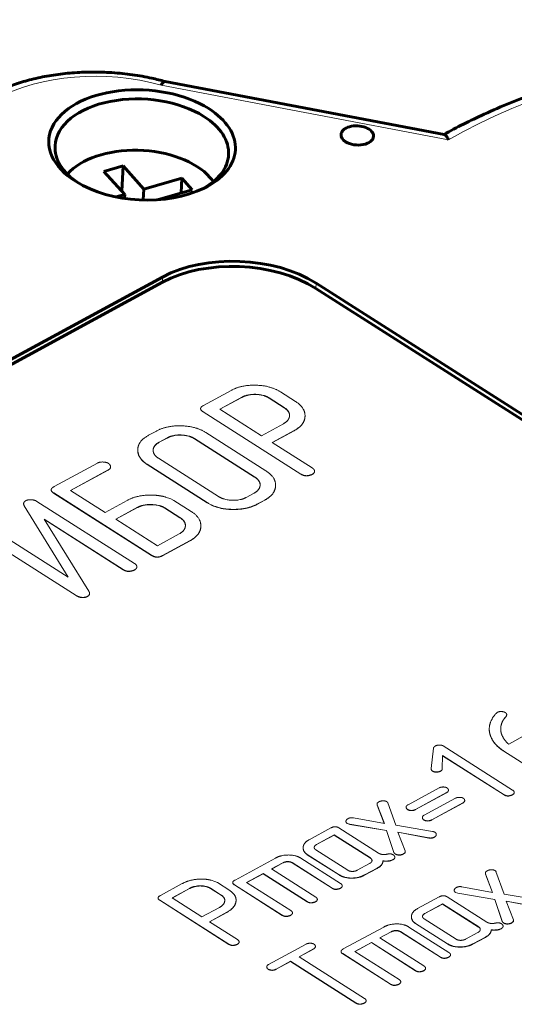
# Model space of a CAD drawing. Header units: millimetres. Extents: x 0 to 210, y 0 to 297.
# Tile 6 of 10: x 126.57 to 131.18, y 171.62 to 180.79. Entities that reach past the tile are written whole.
import ezdxf

# ---------------------------------------------------------------- set-up
doc = ezdxf.new("R2010")
doc.units = ezdxf.units.MM
doc.linetypes.add('K5LT_BASIC', pattern=[0])
doc.linetypes.add('K5LT_THIN', pattern=[0])
for name, color, linetype, true_color in [('G', 3, 'Continuous', 0x00ff00), ('R', 1, 'Continuous', 0xff0000), ('WELDING', 7, 'Continuous', 0xffffff)]:
    doc.layers.add(name, color=color, linetype=linetype, true_color=true_color)

msp = doc.modelspace()

# ---------------------------------------------------------------- linework, layer by layer
at = {"layer": 'G', "color": 5, "linetype": 'K5LT_BASIC', "lineweight": 60, "true_color": 0x0000ff}
for p, q in [((127.9271, 180.2113), (130.5293, 179.7169)), ((127.928, 180.2111), (127.9271, 180.2113)), ((127.9277, 180.2112), (127.9278, 180.2111)), ((127.5346, 179.4251), (127.3567, 179.3742)), ((127.3567, 179.3742), (127.5496, 179.1582)), ((127.5225, 179.1885), (127.5346, 179.4251)), ((127.7274, 179.209), (127.5346, 179.4251)), ((128.0832, 179.3108), (127.7274, 179.209)), ((128.0761, 179.1731), (128.0832, 179.3108)), ((128.1796, 179.2027), (128.0832, 179.3108)), ((127.5496, 179.1582), (127.471, 179.1357)), ((127.5477, 179.1223), (127.5496, 179.1582)), ((127.7222, 179.1073), (127.7274, 179.209)), ((127.8545, 179.1098), (128.1796, 179.2027)), ((127.9009, 178.3411), (119.2224, 173.6299)), ((127.9034, 178.3902), (119.2249, 173.679)), ((136.4077, 173.835), (129.334, 178.333)), ((136.4052, 173.786), (129.3315, 178.2839))]:
    msp.add_line(p, q, dxfattribs=at)
for centre, major_axis, start_param, end_param in [((127.7118, 179.6202), (-0.8696, 0.0445), 3.94603, 7.097632), ((127.7093, 179.5712), (-0.8089, 0.0414), 3.94603, 6.283185), ((127.7118, 179.6202), (-0.8696, 0.0445), 2.327146, 3.94603), ((127.7093, 179.5712), (-0.8089, 0.0414), 3.141593, 3.94603), ((129.7178, 179.7086), (0.1517, -0.0078), 0, 3.141593), ((129.7178, 179.7086), (0.1517, -0.0078), 3.141593, 3.94603), ((129.7178, 179.7086), (0.1517, -0.0078), 3.94603, 6.283185), ((127.7093, 179.5712), (-0.8089, 0.0414), 0, 0.779697), ((127.6867, 179.1296), (0.7483, -0.0383), 0.526883, 2.710849), ((127.7093, 179.5712), (-0.8089, 0.0414), 2.361896, 3.141593), ((127.7118, 179.6202), (-0.8696, 0.0445), 0.814446, 2.327146), ((127.6867, 179.1296), (0.7483, -0.0383), 0.430743, 0.526883), ((128.6108, 177.9404), (-1.0112, 0.0518), 3.94603, 5.516826), ((128.6083, 177.8913), (-1.0112, 0.0518), 3.94603, 5.516826)]:
    msp.add_ellipse(centre, major_axis=major_axis, ratio=0.58821, start_param=start_param, end_param=end_param, dxfattribs=at)
at = {"layer": 'R', "color": 7, "linetype": 'K5LT_THIN', "lineweight": 18}
for p, q in [((130.5675, 179.6687), (127.89, 180.1774)), ((127.9009, 178.3411), (127.9034, 178.3902)), ((129.3315, 178.2839), (129.334, 178.333)), ((128.5417, 177.3339), (128.2842, 177.1941)), ((128.6412, 177.2704), (128.4368, 177.1595)), ((128.6411, 177.2688), (128.4381, 177.1586)), ((128.6411, 177.2688), (128.6412, 177.2704)), ((128.8967, 177.2619), (128.8967, 177.2635)), ((129.036, 177.175), (128.8967, 177.2635)), ((129.0359, 177.1733), (128.8967, 177.2619)), ((129.141, 177.2316), (129.0011, 177.3205)), ((128.2573, 177.1636), (128.2574, 177.1652)), ((128.4368, 177.1595), (128.825, 176.9126)), ((129.0359, 177.1733), (129.036, 177.175)), ((128.2805, 177.1338), (128.2806, 177.1354)), ((128.2805, 177.1338), (129.1922, 176.554)), ((128.2806, 177.1354), (129.1923, 176.5557)), ((129.2305, 177.09), (129.2306, 177.0916)), ((128.825, 176.9126), (129.0295, 177.0235)), ((128.9247, 176.8492), (129.13, 176.9606)), ((128.9261, 176.8483), (129.1299, 176.959)), ((129.1299, 176.959), (129.13, 176.9606)), ((127.8452, 176.9558), (127.7716, 176.9159)), ((127.9446, 176.8907), (127.8715, 176.851)), ((127.9447, 176.8923), (127.8716, 176.8526)), ((127.9446, 176.8907), (127.9447, 176.8923)), ((128.2008, 176.8834), (128.2009, 176.885)), ((128.7605, 176.5275), (128.2008, 176.8834)), ((128.7605, 176.5291), (128.2009, 176.885)), ((128.8657, 176.5856), (128.305, 176.9422)), ((127.6714, 176.7855), (127.6715, 176.7871)), ((127.8715, 176.851), (127.8716, 176.8526)), ((129.2968, 176.6126), (128.9247, 176.8492)), ((127.8644, 176.7024), (128.4241, 176.3465)), ((127.2965, 176.6579), (126.8912, 176.4379)), ((127.0438, 176.4032), (127.3963, 176.5946)), ((127.0451, 176.4024), (127.3962, 176.593)), ((127.3962, 176.593), (127.3963, 176.5946)), ((127.4181, 176.6195), (127.4182, 176.6211)), ((127.7592, 176.6443), (127.7593, 176.6459)), ((127.7592, 176.6443), (128.3199, 176.2877)), ((127.7593, 176.6459), (128.32, 176.2894)), ((128.7605, 176.5275), (128.7605, 176.5291)), ((129.1922, 176.554), (129.1923, 176.5557)), ((129.2514, 176.5383), (129.2515, 176.5399)), ((129.2953, 176.5501), (129.2954, 176.5518)), ((129.3197, 176.5779), (129.3198, 176.5796)), ((129.3197, 176.578), (129.3198, 176.5796)), ((126.8643, 176.4074), (126.8644, 176.409)), ((128.9559, 176.443), (128.956, 176.4446)), ((126.8875, 176.3776), (126.8876, 176.3792)), ((126.8875, 176.3776), (127.7986, 175.7982)), ((126.8876, 176.3792), (127.7986, 175.7999)), ((127.3664, 176.1981), (127.0438, 176.4032)), ((127.979, 176.3237), (127.9301, 176.3416)), ((128.0074, 176.3104), (127.979, 176.3237)), ((128.6822, 176.3372), (128.7553, 176.3769)), ((126.6076, 176.2786), (126.6077, 176.2802)), ((126.6127, 176.2587), (126.6128, 176.2604)), ((126.6127, 176.2587), (127.0223, 175.5959)), ((126.6128, 176.2604), (127.0241, 175.5948)), ((127.6409, 175.7225), (126.7312, 176.3009)), ((127.5724, 176.3099), (127.3664, 176.1981)), ((127.6702, 176.2455), (127.4661, 176.1347)), ((127.6702, 176.2438), (127.4675, 176.1338)), ((127.6702, 176.2438), (127.6702, 176.2455)), ((127.9253, 176.2375), (127.9254, 176.2392)), ((128.0646, 176.149), (127.9253, 176.2375)), ((128.0646, 176.1506), (127.9254, 176.2392)), ((128.1696, 176.2072), (128.0074, 176.3104)), ((128.3199, 176.2877), (128.32, 176.2894)), ((128.7816, 176.272), (128.8551, 176.3119)), ((128.7816, 176.272), (128.7817, 176.2736)), ((128.7817, 176.2736), (128.8552, 176.3136)), ((128.8551, 176.3119), (128.8552, 176.3136)), ((127.2152, 175.4654), (126.8001, 176.1337)), ((126.8001, 176.1337), (127.5362, 175.6657)), ((126.8019, 176.1309), (127.5361, 175.664)), ((127.4661, 176.1347), (127.8544, 175.8878)), ((128.0646, 176.149), (128.0646, 176.1506)), ((127.0241, 175.5948), (126.2889, 176.0623)), ((128.2595, 176.065), (128.2596, 176.0667)), ((126.1843, 176.0054), (127.0972, 175.4249)), ((126.1843, 176.0037), (127.0971, 175.4233)), ((127.8544, 175.8878), (128.0588, 175.9988)), ((127.9011, 175.794), (128.1586, 175.9338)), ((127.9012, 175.7957), (128.1587, 175.9355)), ((128.1586, 175.9338), (128.1587, 175.9355)), ((127.7986, 175.7982), (127.7986, 175.7999)), ((127.9011, 175.794), (127.9012, 175.7957)), ((127.6636, 175.6881), (127.6637, 175.6897)), ((127.6636, 175.6879), (127.6637, 175.6896)), ((127.6636, 175.6879), (127.6636, 175.6881)), ((127.6637, 175.6896), (127.6637, 175.6897)), ((127.5361, 175.664), (127.5362, 175.6657)), ((127.5953, 175.6483), (127.5954, 175.6499)), ((127.6392, 175.6601), (127.6393, 175.6618)), ((127.0971, 175.4233), (127.0972, 175.4249)), ((127.1536, 175.4047), (127.1537, 175.4064)), ((127.2015, 175.4143), (127.2016, 175.4159)), ((127.2218, 175.4409), (127.2219, 175.4425)), ((131.0233, 174.336), (131.0117, 174.3271)), ((131.096, 174.288), (131.1048, 174.2974)), ((131.0961, 174.2896), (131.1049, 174.299)), ((131.1048, 174.2974), (131.1049, 174.299)), ((131.1106, 174.3134), (131.1106, 174.315)), ((131.06, 174.2196), (131.0601, 174.2212)), ((131.0762, 174.2594), (131.09, 174.2802)), ((131.0762, 174.2594), (131.0763, 174.261)), ((131.0763, 174.261), (131.0901, 174.2818)), ((131.09, 174.2802), (131.096, 174.288)), ((131.09, 174.2802), (131.0901, 174.2818)), ((131.0901, 174.2818), (131.0961, 174.2896)), ((131.096, 174.288), (131.0961, 174.2896)), ((130.9484, 174.1877), (130.9485, 174.1894)), ((130.9544, 174.1325), (130.9545, 174.1341)), ((131.2917, 174.1288), (131.1295, 174.0407)), ((131.1654, 173.6125), (130.5193, 174.0233)), ((130.428, 174.0026), (130.4052, 173.8119)), ((130.5106, 173.8105), (130.5127, 173.9342)), ((130.5126, 173.9326), (131.0862, 173.5678)), ((130.5127, 173.9342), (131.0863, 173.5695)), ((131.0853, 173.9738), (131.0854, 173.9755)), ((131.0853, 173.9738), (131.3058, 173.8336)), ((131.0854, 173.9755), (131.3059, 173.8352)), ((130.4051, 173.8103), (130.4052, 173.8119)), ((130.417, 173.7898), (130.4171, 173.7914)), ((130.494, 173.7883), (130.4941, 173.7899)), ((130.5105, 173.8089), (130.5106, 173.8105)), ((130.4803, 173.6332), (130.1909, 173.476)), ((130.26, 173.4304), (130.5495, 173.5875)), ((130.2601, 173.432), (130.5496, 173.5891)), ((130.5495, 173.5875), (130.5496, 173.5891)), ((130.5676, 173.609), (130.5676, 173.6106)), ((131.0862, 173.5678), (131.0863, 173.5695)), ((131.1619, 173.5664), (131.1619, 173.568)), ((131.1807, 173.5853), (131.1808, 173.5869)), ((131.1809, 173.587), (131.181, 173.5886)), ((129.9026, 173.4723), (129.9027, 173.4739)), ((129.9026, 173.4723), (129.9693, 173.3012)), ((129.904, 173.4893), (129.9027, 173.4739)), ((129.9027, 173.4739), (129.9701, 173.301)), ((129.9183, 173.5024), (129.904, 173.4893)), ((130.0766, 173.285), (130.0012, 173.4947)), ((130.0016, 173.4944), (130.0017, 173.496)), ((130.6319, 173.5368), (130.3425, 173.3796)), ((130.4116, 173.334), (130.7011, 173.4911)), ((130.4117, 173.3356), (130.7012, 173.4927)), ((130.7011, 173.4911), (130.7012, 173.4927)), ((130.7192, 173.5126), (130.7192, 173.5142)), ((131.1289, 173.5571), (131.129, 173.5587)), ((130.1731, 173.4542), (130.1732, 173.4558)), ((130.1847, 173.4314), (130.1848, 173.433)), ((130.2209, 173.4209), (130.221, 173.4225)), ((130.26, 173.4304), (130.2601, 173.432)), ((129.6123, 173.321), (129.6123, 173.3227)), ((129.6253, 173.3005), (129.6254, 173.3021)), ((129.6253, 173.3005), (129.6469, 173.2929)), ((129.6254, 173.3021), (129.647, 173.2945)), ((129.6469, 173.2929), (129.647, 173.2945)), ((129.6469, 173.2929), (129.9896, 173.2354)), ((129.647, 173.2945), (129.9897, 173.237)), ((129.9701, 173.301), (129.6822, 173.3541)), ((130.3247, 173.3578), (130.3248, 173.3594)), ((130.3363, 173.335), (130.3364, 173.3366)), ((130.3725, 173.3245), (130.3726, 173.3261)), ((130.4116, 173.334), (130.4117, 173.3356)), ((129.4725, 173.2603), (129.2699, 173.1504)), ((129.9171, 173.0244), (129.5463, 173.2602)), ((129.9896, 173.2354), (129.9897, 173.237)), ((129.9896, 173.2354), (130.0596, 173.0311)), ((129.9897, 173.237), (130.0597, 173.0327)), ((130.4197, 173.2271), (130.0766, 173.285)), ((130.1643, 173.0467), (130.0955, 173.2213)), ((130.0955, 173.2213), (130.3844, 173.1675)), ((130.0962, 173.2195), (130.3844, 173.1658)), ((130.4546, 173.1963), (130.4547, 173.1979)), ((129.5022, 173.1933), (129.3389, 173.1046)), ((129.3389, 173.1046), (129.339, 173.1063)), ((129.5023, 173.1949), (129.339, 173.1063)), ((129.5022, 173.1933), (129.5023, 173.1949)), ((129.8398, 172.9786), (129.5022, 173.1933)), ((129.8399, 172.9802), (129.5023, 173.1949)), ((130.3844, 173.1658), (130.3844, 173.1675)), ((130.4356, 173.1727), (130.4357, 173.1743)), ((130.4544, 173.1943), (130.4545, 173.1959)), ((129.2133, 173.078), (129.2134, 173.0796)), ((129.3304, 173.0561), (129.6294, 172.866)), ((130.0596, 173.0311), (130.0597, 173.0327)), ((130.0714, 173.0169), (130.0715, 173.0185)), ((130.1494, 173.0173), (130.1629, 173.0296)), ((130.1494, 173.0173), (130.1495, 173.019)), ((130.1495, 173.019), (130.163, 173.0313)), ((130.1629, 173.0296), (130.1643, 173.045)), ((130.1629, 173.0296), (130.163, 173.0313)), ((130.163, 173.0313), (130.1643, 173.0467)), ((130.1643, 173.045), (130.1643, 173.0467)), ((128.9549, 172.9793), (128.578, 172.7748)), ((128.9187, 172.8781), (129.0243, 172.9354)), ((128.9201, 172.8773), (129.0242, 172.9338)), ((129.0242, 172.9338), (129.0243, 172.9354)), ((129.1101, 172.935), (129.1101, 172.9367)), ((129.1101, 172.9367), (129.4829, 172.6996)), ((129.1101, 172.935), (129.4828, 172.698)), ((129.5621, 172.7426), (129.1901, 172.9791)), ((129.2519, 173.011), (129.2519, 173.0127)), ((129.2519, 173.0127), (129.5495, 172.8234)), ((129.2519, 173.011), (129.5494, 172.8218)), ((129.7171, 172.8659), (129.8331, 172.9289)), ((129.8398, 172.9786), (129.8399, 172.9802)), ((129.9556, 172.9447), (129.9557, 172.9463)), ((129.9917, 172.9498), (129.9918, 172.9514)), ((130.0382, 172.957), (130.0505, 172.9636)), ((130.0382, 172.957), (130.0383, 172.9586)), ((130.0383, 172.9586), (130.0506, 172.9653)), ((130.0505, 172.9636), (130.0506, 172.9653)), ((130.0671, 172.9821), (130.0672, 172.9837)), ((130.0672, 172.985), (130.0672, 172.9857)), ((130.0672, 172.985), (130.0672, 172.9857)), ((128.6867, 172.7521), (128.8396, 172.8351)), ((128.688, 172.7513), (128.8395, 172.8335)), ((128.8395, 172.8335), (128.8396, 172.8351)), ((128.8395, 172.8335), (129.2507, 172.572)), ((128.8396, 172.8351), (129.2508, 172.5737)), ((129.33, 172.6166), (128.9187, 172.8781)), ((129.7864, 172.8203), (129.9023, 172.8832)), ((129.7865, 172.8219), (129.9023, 172.8848)), ((129.9023, 172.8832), (129.9023, 172.8848)), ((130.9136, 172.8474), (130.9122, 172.832)), ((130.9122, 172.8304), (130.9122, 172.832)), ((130.9122, 172.832), (130.9796, 172.6591)), ((130.9122, 172.8304), (130.9788, 172.6592)), ((130.9279, 172.8604), (130.9136, 172.8474)), ((131.0862, 172.643), (131.0107, 172.8528)), ((131.0111, 172.8525), (131.0112, 172.8541)), ((128.0858, 172.7414), (127.8823, 172.6309)), ((128.3915, 172.7608), (128.3551, 172.7732)), ((128.4135, 172.7508), (128.3915, 172.7608)), ((128.5285, 172.6777), (128.4135, 172.7508)), ((128.5566, 172.7505), (128.5567, 172.7522)), ((129.0979, 172.4906), (128.6867, 172.7521)), ((129.5494, 172.8218), (129.5495, 172.8234)), ((129.7864, 172.8203), (129.7865, 172.8219)), ((128.1545, 172.6971), (127.9908, 172.6082)), ((128.1544, 172.6954), (127.9921, 172.6073)), ((128.1544, 172.6954), (128.1545, 172.6971)), ((128.349, 172.6968), (128.3491, 172.6985)), ((128.4496, 172.6328), (128.349, 172.6968)), ((128.4497, 172.6345), (128.3491, 172.6985)), ((128.5723, 172.7298), (128.5724, 172.7315)), ((128.5723, 172.7298), (129.0187, 172.446)), ((128.5724, 172.7315), (129.0188, 172.4476)), ((129.4828, 172.698), (129.4829, 172.6996)), ((129.5255, 172.6873), (129.5256, 172.6889)), ((129.5585, 172.6965), (129.5585, 172.6982)), ((129.5773, 172.7154), (129.5774, 172.7171)), ((129.5775, 172.7172), (129.5776, 172.7188)), ((130.6218, 172.6791), (130.6219, 172.6807)), ((130.6348, 172.6586), (130.6349, 172.6602)), ((130.6348, 172.6586), (130.6564, 172.651)), ((130.6349, 172.6602), (130.6565, 172.6526)), ((130.6564, 172.651), (130.6565, 172.6526)), ((130.6564, 172.651), (130.9991, 172.5935)), ((130.6565, 172.6526), (130.9992, 172.5951)), ((130.9796, 172.6591), (130.6918, 172.7122)), ((127.8607, 172.6066), (127.8608, 172.6082)), ((127.8765, 172.5859), (127.8766, 172.5875)), ((127.8765, 172.5859), (128.5216, 172.1757)), ((127.8766, 172.5875), (128.5217, 172.1773)), ((127.9908, 172.6082), (128.2696, 172.4309)), ((128.4496, 172.6328), (128.4497, 172.6345)), ((128.5878, 172.5824), (128.5879, 172.584)), ((129.2507, 172.572), (129.2508, 172.5737)), ((129.2934, 172.5613), (129.2935, 172.5629)), ((129.3264, 172.5706), (129.3265, 172.5722)), ((129.3453, 172.5895), (129.3454, 172.5911)), ((129.3454, 172.5911), (129.3455, 172.5928)), ((130.482, 172.6184), (130.2794, 172.5084)), ((130.9267, 172.3825), (130.5558, 172.6183)), ((130.9991, 172.5935), (130.9992, 172.5951)), ((130.9991, 172.5935), (131.0691, 172.3892)), ((130.9992, 172.5951), (131.0692, 172.3908)), ((131.4293, 172.5852), (131.0862, 172.643)), ((131.105, 172.5794), (131.394, 172.5255)), ((131.1739, 172.4048), (131.105, 172.5794)), ((131.1057, 172.5776), (131.3939, 172.5239)), ((128.2696, 172.4309), (128.4334, 172.5198)), ((128.3389, 172.3869), (128.5023, 172.4756)), ((128.3402, 172.386), (128.5022, 172.4739)), ((128.5022, 172.4739), (128.5023, 172.4756)), ((129.1132, 172.4635), (129.1133, 172.4651)), ((129.1134, 172.4651), (129.1134, 172.4668)), ((130.5117, 172.5513), (130.3485, 172.4627)), ((130.3485, 172.4627), (130.3486, 172.4643)), ((130.5118, 172.553), (130.3486, 172.4643)), ((130.5117, 172.5513), (130.5118, 172.553)), ((130.8493, 172.3367), (130.5117, 172.5513)), ((130.8494, 172.3383), (130.5118, 172.553)), ((128.6009, 172.2203), (128.3389, 172.3869)), ((129.0187, 172.446), (129.0188, 172.4476)), ((129.0614, 172.4353), (129.0615, 172.437)), ((129.0943, 172.4446), (129.0944, 172.4462)), ((130.2228, 172.436), (130.2229, 172.4377)), ((130.3399, 172.4141), (130.6389, 172.224)), ((131.0691, 172.3892), (131.0692, 172.3908)), ((131.0809, 172.3749), (131.081, 172.3766)), ((131.1589, 172.3754), (131.1725, 172.3877)), ((131.1589, 172.3754), (131.159, 172.377)), ((131.159, 172.377), (131.1726, 172.3894)), ((131.1725, 172.3877), (131.1738, 172.4031)), ((131.1725, 172.3877), (131.1726, 172.3894)), ((131.1726, 172.3894), (131.1739, 172.4048)), ((131.1738, 172.4031), (131.1739, 172.4048)), ((129.9644, 172.3374), (129.5876, 172.1329)), ((129.9283, 172.2362), (130.0338, 172.2935)), ((129.9296, 172.2353), (130.0337, 172.2918)), ((130.0337, 172.2918), (130.0338, 172.2935)), ((130.1196, 172.2931), (130.1197, 172.2947)), ((130.1196, 172.2931), (130.4923, 172.0561)), ((130.1197, 172.2947), (130.4924, 172.0577)), ((130.5716, 172.1006), (130.1997, 172.3372)), ((130.2614, 172.3691), (130.2615, 172.3707)), ((130.2614, 172.3691), (130.559, 172.1799)), ((130.2615, 172.3707), (130.5591, 172.1815)), ((130.7266, 172.2239), (130.8426, 172.2869)), ((130.8493, 172.3367), (130.8494, 172.3383)), ((130.9652, 172.3028), (130.9653, 172.3044)), ((131.0012, 172.3078), (131.0013, 172.3095)), ((131.0478, 172.3151), (131.06, 172.3217)), ((131.0478, 172.3151), (131.0479, 172.3167)), ((131.0479, 172.3167), (131.0601, 172.3233)), ((131.06, 172.3217), (131.0601, 172.3233)), ((131.0766, 172.3402), (131.0767, 172.3418)), ((131.0767, 172.3431), (131.0768, 172.3438)), ((131.0767, 172.343), (131.0768, 172.3438)), ((128.6162, 172.1931), (128.6163, 172.1947)), ((128.6163, 172.1948), (128.6164, 172.1964)), ((129.6962, 172.1102), (129.8491, 172.1932)), ((129.6976, 172.1093), (129.849, 172.1916)), ((129.849, 172.1916), (129.8491, 172.1932)), ((129.849, 172.1916), (130.2603, 171.9301)), ((129.8491, 172.1932), (130.2603, 171.9317)), ((130.3395, 171.9747), (129.9283, 172.2362)), ((130.796, 172.1784), (130.9118, 172.2412)), ((130.7961, 172.18), (130.9119, 172.2429)), ((130.9118, 172.2412), (130.9119, 172.2429)), ((128.5216, 172.1757), (128.5217, 172.1773)), ((128.5643, 172.1649), (128.5644, 172.1666)), ((128.5973, 172.1742), (128.5974, 172.1758)), ((129.2403, 172.1782), (128.8917, 171.9889)), ((129.1748, 172.061), (129.3095, 172.1341)), ((129.1762, 172.0601), (129.3095, 172.1325)), ((129.3095, 172.1325), (129.3095, 172.1341)), ((129.3275, 172.154), (129.3276, 172.1556)), ((129.5661, 172.1086), (129.5662, 172.1102)), ((130.1074, 171.8487), (129.6962, 172.1102)), ((130.559, 172.1799), (130.5591, 172.1815)), ((130.796, 172.1784), (130.7961, 172.18)), ((128.961, 171.945), (129.0957, 172.018)), ((128.961, 171.9433), (129.0956, 172.0164)), ((129.0956, 172.0164), (129.0957, 172.018)), ((129.0956, 172.0164), (129.7057, 171.6285)), ((129.0957, 172.018), (129.7057, 171.6301)), ((129.7849, 171.6731), (129.1748, 172.061)), ((129.5819, 172.0879), (129.582, 172.0895)), ((129.5819, 172.0879), (130.0282, 171.8041)), ((129.582, 172.0895), (130.0283, 171.8057)), ((130.4923, 172.0561), (130.4924, 172.0577)), ((130.5351, 172.0453), (130.5351, 172.047)), ((130.568, 172.0546), (130.5681, 172.0562)), ((130.5869, 172.0735), (130.5869, 172.0751)), ((130.587, 172.0752), (130.5871, 172.0769)), ((128.8739, 171.967), (128.874, 171.9687)), ((128.8855, 171.9443), (128.8856, 171.9459)), ((128.9234, 171.9338), (128.9235, 171.9354)), ((128.961, 171.9433), (128.961, 171.945)), ((130.2603, 171.9301), (130.2603, 171.9317)), ((130.303, 171.9194), (130.3031, 171.921)), ((130.3359, 171.9286), (130.336, 171.9303)), ((130.3548, 171.9475), (130.3549, 171.9492)), ((130.355, 171.9492), (130.355, 171.9508)), ((130.1227, 171.8216), (130.1228, 171.8232)), ((130.1229, 171.8232), (130.123, 171.8249)), ((130.0282, 171.8041), (130.0283, 171.8057)), ((130.0709, 171.7934), (130.071, 171.795)), ((130.1039, 171.8026), (130.1039, 171.8043)), ((129.8002, 171.6459), (129.8003, 171.6475)), ((129.8004, 171.6476), (129.8004, 171.6492)), ((129.7057, 171.6285), (129.7057, 171.6301)), ((129.7484, 171.6177), (129.7485, 171.6194)), ((129.7813, 171.627), (129.7814, 171.6286))]:
    msp.add_line(p, q, dxfattribs=at)
for centre, major_axis, start_param, end_param in [((134.7512, 177.1048), (5.8648, -0.3003), 5.497234, 8.677913), ((127.3502, 179.4239), (-1.4156, 0.0725), 4.351456, 5.516826)]:
    msp.add_ellipse(centre, major_axis=major_axis, ratio=0.58821, start_param=start_param, end_param=end_param, dxfattribs=at)
at = {"layer": 'WELDING', "color": 5, "linetype": 'K5LT_BASIC', "lineweight": 60, "true_color": 0x0000ff}
for points, knots in [([(130.5248, 179.7178), (130.6456, 179.784), (130.9261, 179.9245), (131.4017, 180.1187), (131.9578, 180.2956), (132.5656, 180.439), (133.2192, 180.5431), (133.9114, 180.6026), (134.6344, 180.6129), (135.3708, 180.5701), (136.0961, 180.4743), (136.7881, 180.3307), (137.4336, 180.1456), (138.0263, 179.9253), (138.5614, 179.6763), (139.0352, 179.4052), (139.4457, 179.1193), (139.7934, 178.8253), (140.0805, 178.5293), (140.3113, 178.2363), (140.4913, 177.9495), (140.6265, 177.6707), (140.7224, 177.4002), (140.7835, 177.1373), (140.8134, 176.8814), (140.8141, 176.7132), (140.8099, 176.6305)], [0, 0, 0, 0, 0.948943, 2.119489, 3.335151, 4.591651, 5.88573, 7.215557, 8.581022, 9.982835, 11.378489, 12.736072, 14.05719, 15.341206, 16.585626, 17.786402, 18.938451, 20.036598, 21.076944, 22.058229, 22.982611, 23.855517, 24.684803, 25.479734, 26.250167, 27, 27, 27, 27]), ([(126.2549, 180.0681), (126.3095, 180.0977), (126.4106, 180.1449), (126.5685, 180.2006), (126.7218, 180.2418), (126.8866, 180.273), (127.0613, 180.2931), (127.2442, 180.3009), (127.4326, 180.2954), (127.6208, 180.2762), (127.7864, 180.2468), (127.8867, 180.2224), (127.9274, 180.2112)], [0, 0, 0, 0, 1.591738, 2.786693, 4.020231, 5.289121, 6.591486, 7.92713, 9.297837, 10.692101, 12.047984, 13, 13, 13, 13]), ([(127.9271, 180.2113), (127.9254, 180.2116), (127.9209, 180.2115), (127.9129, 180.2072), (127.9023, 180.1964), (127.8944, 180.1849), (127.89, 180.1774)], [0, 0, 0, 0, 1.179551, 2.998746, 4.792856, 7, 7, 7, 7]), ([(130.5293, 179.7169), (130.5333, 179.7162), (130.5421, 179.7109), (130.5551, 179.6936), (130.5637, 179.6769), (130.5675, 179.6687)], [0, 0, 0, 0, 2.022302, 4.266952, 6, 6, 6, 6])]:
    msp.add_open_spline(points, degree=3, knots=knots, dxfattribs=at)
at = {"layer": 'WELDING', "color": 7, "linetype": 'K5LT_THIN', "lineweight": 18}
for points in [[(129.0011, 177.3205), (128.9089, 177.3792), (128.6383, 177.3864), (128.5417, 177.3339)], [(128.8967, 177.2619), (128.8467, 177.2937), (128.6959, 177.2985), (128.6411, 177.2688)], [(128.8967, 177.2635), (128.8468, 177.2953), (128.696, 177.3002), (128.6412, 177.2704)], [(128.2573, 177.1636), (128.2566, 177.149), (128.2805, 177.1338)], [(128.2842, 177.1941), (128.2582, 177.18), (128.2574, 177.1652)], [(128.2574, 177.1652), (128.2567, 177.1506), (128.2806, 177.1354)], [(129.0863, 177.0979), (129.088, 177.1402), (129.0359, 177.1733)], [(129.0864, 177.0988), (129.0886, 177.1415), (129.036, 177.175)], [(129.1299, 176.959), (129.2265, 177.0114), (129.2305, 177.09)], [(129.13, 176.9606), (129.2265, 177.013), (129.2306, 177.0916)], [(128.305, 176.9422), (128.2126, 177.0009), (127.9418, 177.0083), (127.8452, 176.9558)], [(127.7716, 176.9159), (127.6754, 176.8636), (127.6715, 176.7871)], [(128.2008, 176.8834), (128.1508, 176.9152), (127.9991, 176.9203), (127.9446, 176.8907)], [(128.2009, 176.885), (128.1508, 176.9168), (127.9992, 176.9219), (127.9447, 176.8923)], [(127.8715, 176.851), (127.8178, 176.8219), (127.8151, 176.779)], [(127.8716, 176.8526), (127.8174, 176.8232), (127.8152, 176.7798)], [(127.3968, 176.6552), (127.3791, 176.6664), (127.3162, 176.6686), (127.2965, 176.6579)], [(127.3962, 176.593), (127.4173, 176.6044), (127.4181, 176.6195)], [(127.3963, 176.5946), (127.4174, 176.6061), (127.4182, 176.6211)], [(129.3198, 176.5796), (129.3207, 176.5974), (129.2968, 176.6126)], [(128.8121, 176.4519), (128.8143, 176.495), (128.7605, 176.5291)], [(128.812, 176.4511), (128.8137, 176.4937), (128.7605, 176.5275)], [(129.1922, 176.554), (129.2189, 176.5371), (129.2514, 176.5383)], [(129.1923, 176.5557), (129.219, 176.5387), (129.2515, 176.5399)], [(129.2514, 176.5383), (129.285, 176.5445), (129.2953, 176.5501)], [(129.2515, 176.5399), (129.2851, 176.5462), (129.2954, 176.5518)], [(129.2953, 176.5501), (129.3167, 176.5617), (129.3197, 176.5779)], [(129.2954, 176.5518), (129.3168, 176.5634), (129.3198, 176.5796)], [(126.8643, 176.4074), (126.8636, 176.3928), (126.8875, 176.3776)], [(126.8912, 176.4379), (126.8651, 176.4238), (126.8644, 176.409)], [(126.8644, 176.409), (126.8636, 176.3944), (126.8876, 176.3792)], [(128.8551, 176.3119), (128.9519, 176.3645), (128.9559, 176.443)], [(128.8552, 176.3136), (128.952, 176.3661), (128.956, 176.4446)], [(126.7312, 176.3009), (126.7091, 176.315), (126.6468, 176.3176), (126.6294, 176.3082)], [(127.8031, 176.3595), (127.6692, 176.3624), (127.5724, 176.3099)], [(127.9301, 176.3416), (127.8711, 176.3582), (127.8031, 176.3595)], [(128.4241, 176.3465), (128.476, 176.3135), (128.6305, 176.3091), (128.6822, 176.3372)], [(126.6076, 176.2786), (126.6072, 176.2695), (126.6127, 176.2587)], [(126.6294, 176.3082), (126.6086, 176.2969), (126.6077, 176.2802)], [(126.6077, 176.2802), (126.6073, 176.2711), (126.6128, 176.2604)], [(127.9254, 176.2392), (127.8783, 176.2692), (127.7222, 176.2737), (127.6702, 176.2455)], [(127.9253, 176.2375), (127.8782, 176.2675), (127.7221, 176.2721), (127.6702, 176.2438)], [(128.3199, 176.2877), (128.4156, 176.2269), (128.6912, 176.223), (128.7816, 176.272)], [(128.32, 176.2894), (128.4157, 176.2285), (128.6913, 176.2246), (128.7817, 176.2736)], [(128.1157, 176.074), (128.1179, 176.1168), (128.0646, 176.1506)], [(128.1157, 176.0731), (128.1173, 176.1154), (128.0646, 176.149)], [(128.1586, 175.9338), (128.2555, 175.9864), (128.2595, 176.065)], [(128.1587, 175.9355), (128.2556, 175.9881), (128.2596, 176.0667)], [(127.7986, 175.7999), (127.8494, 175.7676), (127.9012, 175.7957)], [(127.7986, 175.7982), (127.8493, 175.7659), (127.9011, 175.794)], [(127.6392, 175.6601), (127.6606, 175.6717), (127.6636, 175.6879)], [(127.6393, 175.6618), (127.6607, 175.6734), (127.6637, 175.6896)], [(127.6637, 175.6897), (127.6646, 175.7074), (127.6409, 175.7225)], [(127.5361, 175.664), (127.5628, 175.647), (127.5953, 175.6483)], [(127.5362, 175.6657), (127.5629, 175.6487), (127.5954, 175.6499)], [(127.5953, 175.6483), (127.6289, 175.6545), (127.6392, 175.6601)], [(127.5954, 175.6499), (127.629, 175.6562), (127.6393, 175.6618)], [(127.0971, 175.4233), (127.1215, 175.4078), (127.1536, 175.4047)], [(127.0972, 175.4249), (127.1216, 175.4094), (127.1537, 175.4064)], [(127.1536, 175.4047), (127.1822, 175.4038), (127.2015, 175.4143)], [(127.1537, 175.4064), (127.1823, 175.4054), (127.2016, 175.4159)], [(127.2015, 175.4143), (127.221, 175.4248), (127.2218, 175.4409)], [(127.2016, 175.4159), (127.2211, 175.4265), (127.2219, 175.4425)], [(127.2219, 175.4425), (127.2224, 175.4528), (127.2152, 175.4654)], [(131.0117, 174.3271), (130.9521, 174.259), (130.9485, 174.1894)], [(131.0972, 174.3346), (131.0841, 174.3429), (131.0402, 174.3452), (131.0233, 174.336)], [(131.1048, 174.2974), (131.1102, 174.3066), (131.1106, 174.3134)], [(131.1049, 174.299), (131.1103, 174.3083), (131.1106, 174.315)], [(131.0549, 174.1919), (131.0557, 174.2077), (131.0601, 174.2212)], [(131.0549, 174.1911), (131.0558, 174.2064), (131.06, 174.2196)], [(131.06, 174.2196), (131.0657, 174.241), (131.0762, 174.2594)], [(131.0601, 174.2212), (131.0657, 174.2427), (131.0763, 174.261)], [(130.9484, 174.1877), (130.947, 174.1602), (130.9544, 174.1325)], [(130.9485, 174.1894), (130.9471, 174.1619), (130.9545, 174.1341)], [(130.9544, 174.1325), (130.9795, 174.0411), (131.0853, 173.9738)], [(130.9545, 174.1341), (130.9795, 174.0428), (131.0854, 173.9755)], [(131.0595, 174.1438), (131.0538, 174.17), (131.0549, 174.1919)], [(131.1295, 174.0407), (131.1087, 174.054), (131.0679, 174.1152), (131.0595, 174.1438)], [(130.4454, 174.0229), (130.4295, 174.0142), (130.428, 174.0026)], [(130.5193, 174.0233), (130.5044, 174.0328), (130.4607, 174.0312), (130.4454, 174.0229)], [(130.4051, 173.8103), (130.4106, 173.7939), (130.417, 173.7898)], [(130.4052, 173.8119), (130.4106, 173.7955), (130.4171, 173.7914)], [(130.417, 173.7898), (130.433, 173.7797), (130.4778, 173.7795), (130.494, 173.7883)], [(130.4171, 173.7914), (130.433, 173.7813), (130.4779, 173.7811), (130.4941, 173.7899)], [(130.494, 173.7883), (130.5088, 173.7963), (130.5105, 173.8089)], [(130.4941, 173.7899), (130.5089, 173.7979), (130.5106, 173.8105)], [(130.5538, 173.6333), (130.5412, 173.6413), (130.4949, 173.6411), (130.4803, 173.6332)], [(130.5495, 173.5875), (130.567, 173.597), (130.5676, 173.609)], [(130.5496, 173.5891), (130.567, 173.5986), (130.5676, 173.6106)], [(131.0862, 173.5678), (131.1053, 173.5557), (131.1289, 173.5571)], [(131.0863, 173.5695), (131.1054, 173.5573), (131.129, 173.5587)], [(131.1289, 173.5571), (131.1546, 173.5624), (131.1619, 173.5664)], [(131.129, 173.5587), (131.1547, 173.5641), (131.1619, 173.568)], [(131.1619, 173.568), (131.1782, 173.5769), (131.1808, 173.5869)], [(131.1619, 173.5664), (131.1782, 173.5752), (131.1807, 173.5853)], [(131.181, 173.5886), (131.1817, 173.6021), (131.1654, 173.6125)], [(131.1807, 173.5853), (131.1808, 173.5861), (131.1809, 173.587)], [(131.1808, 173.5869), (131.1809, 173.5878), (131.181, 173.5886)], [(129.9942, 173.5039), (129.9799, 173.513), (129.9364, 173.5122), (129.9183, 173.5024)], [(130.0017, 173.496), (130.0018, 173.4991), (129.9942, 173.5039)], [(130.0012, 173.4947), (130.0016, 173.4953), (130.0017, 173.496)], [(130.0015, 173.4939), (130.0016, 173.4941), (130.0016, 173.4944)], [(130.1909, 173.476), (130.1738, 173.4668), (130.1732, 173.4558)], [(130.7054, 173.5369), (130.6928, 173.5449), (130.6465, 173.5447), (130.6319, 173.5368)], [(130.7011, 173.4911), (130.7186, 173.5006), (130.7192, 173.5126)], [(130.7012, 173.4927), (130.7186, 173.5022), (130.7192, 173.5142)], [(130.1847, 173.4314), (130.1994, 173.4221), (130.2209, 173.4209)], [(130.1848, 173.433), (130.1995, 173.4237), (130.221, 173.4225)], [(130.2209, 173.4209), (130.2427, 173.421), (130.26, 173.4304)], [(130.221, 173.4225), (130.2428, 173.4226), (130.2601, 173.432)], [(129.6123, 173.321), (129.6117, 173.3092), (129.6253, 173.3005)], [(129.6123, 173.3227), (129.6117, 173.3108), (129.6254, 173.3021)], [(129.6822, 173.3541), (129.6544, 173.3591), (129.6319, 173.3469)], [(130.3425, 173.3796), (130.3254, 173.3704), (130.3248, 173.3594)], [(130.3363, 173.335), (130.351, 173.3257), (130.3725, 173.3245)], [(130.3364, 173.3366), (130.3511, 173.3273), (130.3726, 173.3261)], [(130.3725, 173.3245), (130.3943, 173.3246), (130.4116, 173.334)], [(130.3726, 173.3261), (130.3944, 173.3262), (130.4117, 173.3356)], [(129.5463, 173.2602), (129.5122, 173.2819), (129.4725, 173.2603)], [(130.4421, 173.2191), (130.4322, 173.2254), (130.4197, 173.2271)], [(130.4547, 173.1979), (130.4553, 173.2107), (130.4421, 173.2191)], [(130.4545, 173.1959), (130.4546, 173.1969), (130.4547, 173.1979)], [(130.3844, 173.1675), (130.4134, 173.1623), (130.4357, 173.1743)], [(130.3844, 173.1658), (130.4134, 173.1606), (130.4356, 173.1727)], [(130.4356, 173.1727), (130.4512, 173.1812), (130.4544, 173.1943)], [(130.4357, 173.1743), (130.4513, 173.1828), (130.4545, 173.1959)], [(130.4544, 173.1943), (130.4545, 173.1953), (130.4546, 173.1963)], [(129.2133, 173.078), (129.2112, 173.0369), (129.2519, 173.011)], [(129.2134, 173.0796), (129.2113, 173.0385), (129.2519, 173.0127)], [(129.3165, 173.0787), (129.3158, 173.0654), (129.3304, 173.0561)], [(129.9526, 173.0124), (129.9298, 173.0164), (129.9171, 173.0244)], [(129.9923, 173.0148), (129.9685, 173.0104), (129.9526, 173.0124)], [(130.0522, 173.0097), (130.0283, 173.0249), (129.9923, 173.0148)], [(130.0596, 173.0311), (130.063, 173.0222), (130.0714, 173.0169)], [(130.0597, 173.0327), (130.0631, 173.0238), (130.0715, 173.0185)], [(130.0714, 173.0169), (130.0874, 173.0067), (130.1313, 173.0075), (130.1494, 173.0173)], [(130.0715, 173.0185), (130.0875, 173.0083), (130.1314, 173.0092), (130.1495, 173.019)], [(129.1901, 172.9791), (129.1442, 173.0083), (129.0071, 173.0077), (128.9549, 172.9793)], [(129.0242, 172.9338), (129.0446, 172.9448), (129.0947, 172.9448), (129.1101, 172.935)], [(129.0243, 172.9354), (129.0447, 172.9465), (129.0947, 172.9465), (129.1101, 172.9367)], [(129.8552, 172.9555), (129.8554, 172.9687), (129.8398, 172.9786)], [(129.8552, 172.9563), (129.8559, 172.97), (129.8399, 172.9802)], [(129.9023, 172.8848), (129.954, 172.9129), (129.9557, 172.9463)], [(129.9023, 172.8832), (129.9539, 172.9112), (129.9556, 172.9447)], [(129.9555, 172.9534), (129.9826, 172.9499), (129.9918, 172.9514)], [(129.9557, 172.9463), (129.9559, 172.9498), (129.9555, 172.9534)], [(129.9557, 172.9517), (129.9826, 172.9483), (129.9917, 172.9498)], [(129.9917, 172.9498), (130.0192, 172.951), (130.0382, 172.957)], [(129.9918, 172.9514), (130.0193, 172.9526), (130.0383, 172.9586)], [(130.0505, 172.9636), (130.0666, 172.9724), (130.0671, 172.9821)], [(130.0506, 172.9653), (130.0667, 172.974), (130.0672, 172.9837)], [(130.0672, 172.9857), (130.0679, 172.9997), (130.0522, 173.0097)], [(130.0672, 172.9837), (130.0672, 172.9844), (130.0672, 172.985)], [(129.6294, 172.866), (129.6466, 172.855), (129.6969, 172.8549), (129.7171, 172.8659)], [(131.0038, 172.862), (130.9894, 172.8711), (130.946, 172.8703), (130.9279, 172.8604)], [(131.0112, 172.8541), (131.0114, 172.8571), (131.0038, 172.862)], [(131.0107, 172.8528), (131.0112, 172.8534), (131.0112, 172.8541)], [(131.011, 172.8519), (131.0111, 172.8522), (131.0111, 172.8525)], [(128.2616, 172.7834), (128.1615, 172.7825), (128.0858, 172.7414)], [(128.3551, 172.7732), (128.3126, 172.7841), (128.2616, 172.7834)], [(128.5567, 172.7522), (128.5561, 172.7418), (128.5724, 172.7315)], [(128.5566, 172.7505), (128.5561, 172.7402), (128.5723, 172.7298)], [(128.578, 172.7748), (128.5572, 172.7635), (128.5567, 172.7522)], [(129.5494, 172.8218), (129.5966, 172.7918), (129.7338, 172.7917), (129.7864, 172.8203)], [(129.5495, 172.8234), (129.5966, 172.7935), (129.7338, 172.7933), (129.7865, 172.8219)], [(129.5776, 172.7188), (129.5783, 172.7323), (129.5621, 172.7426)], [(128.349, 172.6968), (128.3139, 172.7192), (128.1986, 172.7194), (128.1544, 172.6954)], [(128.3491, 172.6985), (128.3139, 172.7208), (128.1987, 172.7211), (128.1545, 172.6971)], [(128.5879, 172.584), (128.5907, 172.6381), (128.5285, 172.6777)], [(129.4828, 172.698), (129.5019, 172.6858), (129.5255, 172.6873)], [(129.4829, 172.6996), (129.502, 172.6875), (129.5256, 172.6889)], [(129.5255, 172.6873), (129.5512, 172.6926), (129.5585, 172.6965)], [(129.5256, 172.6889), (129.5513, 172.6942), (129.5585, 172.6982)], [(129.5585, 172.6982), (129.5749, 172.707), (129.5774, 172.7171)], [(129.5585, 172.6965), (129.5748, 172.7054), (129.5773, 172.7154)], [(129.5773, 172.7154), (129.5774, 172.7163), (129.5775, 172.7172)], [(129.5774, 172.7171), (129.5775, 172.7179), (129.5776, 172.7188)], [(130.6219, 172.6807), (130.6213, 172.6689), (130.6349, 172.6602)], [(130.6218, 172.6791), (130.6212, 172.6673), (130.6348, 172.6586)], [(130.6918, 172.7122), (130.6639, 172.7171), (130.6415, 172.705)], [(127.8607, 172.6066), (127.8602, 172.5962), (127.8765, 172.5859)], [(127.8823, 172.6309), (127.8614, 172.6196), (127.8608, 172.6082)], [(127.8608, 172.6082), (127.8603, 172.5979), (127.8766, 172.5875)], [(128.4827, 172.582), (128.4837, 172.6112), (128.4496, 172.6328)], [(128.4827, 172.5828), (128.4842, 172.6125), (128.4497, 172.6345)], [(129.2507, 172.572), (129.2699, 172.5599), (129.2934, 172.5613)], [(129.2508, 172.5737), (129.2699, 172.5615), (129.2935, 172.5629)], [(129.2934, 172.5613), (129.3191, 172.5666), (129.3264, 172.5706)], [(129.2935, 172.5629), (129.3192, 172.5682), (129.3265, 172.5722)], [(129.3264, 172.5706), (129.3427, 172.5794), (129.3453, 172.5895)], [(129.3265, 172.5722), (129.3428, 172.581), (129.3454, 172.5911)], [(129.3455, 172.5928), (129.3462, 172.6063), (129.33, 172.6166)], [(129.3453, 172.5895), (129.3454, 172.5903), (129.3454, 172.5911)], [(129.3454, 172.5911), (129.3455, 172.5919), (129.3455, 172.5928)], [(130.5558, 172.6183), (130.5217, 172.64), (130.482, 172.6184)], [(129.0943, 172.4446), (129.1106, 172.4534), (129.1132, 172.4635)], [(129.0944, 172.4462), (129.1107, 172.4551), (129.1133, 172.4651)], [(129.1134, 172.4668), (129.1141, 172.4803), (129.0979, 172.4906)], [(129.1132, 172.4635), (129.1133, 172.4643), (129.1134, 172.4651)], [(129.1133, 172.4651), (129.1134, 172.466), (129.1134, 172.4668)], [(129.0187, 172.446), (129.0378, 172.4338), (129.0614, 172.4353)], [(129.0188, 172.4476), (129.0379, 172.4355), (129.0615, 172.437)], [(129.0614, 172.4353), (129.087, 172.4406), (129.0943, 172.4446)], [(129.0615, 172.437), (129.0871, 172.4423), (129.0944, 172.4462)], [(130.2228, 172.436), (130.2207, 172.395), (130.2614, 172.3691)], [(130.2229, 172.4377), (130.2208, 172.3966), (130.2615, 172.3707)], [(130.326, 172.4367), (130.3253, 172.4234), (130.3399, 172.4141)], [(130.9622, 172.3704), (130.9393, 172.3744), (130.9267, 172.3825)], [(131.0018, 172.3728), (130.978, 172.3684), (130.9622, 172.3704)], [(131.0617, 172.3678), (131.0378, 172.383), (131.0018, 172.3728)], [(131.0691, 172.3892), (131.0725, 172.3803), (131.0809, 172.3749)], [(131.0692, 172.3908), (131.0726, 172.3819), (131.081, 172.3766)], [(131.0809, 172.3749), (131.0969, 172.3648), (131.1409, 172.3656), (131.1589, 172.3754)], [(131.081, 172.3766), (131.097, 172.3664), (131.141, 172.3672), (131.159, 172.377)], [(130.1997, 172.3372), (130.1537, 172.3664), (130.0166, 172.3658), (129.9644, 172.3374)], [(130.0337, 172.2918), (130.0541, 172.3029), (130.1042, 172.3029), (130.1196, 172.2931)], [(130.0338, 172.2935), (130.0542, 172.3045), (130.1043, 172.3045), (130.1197, 172.2947)], [(130.8647, 172.3136), (130.8649, 172.3268), (130.8493, 172.3367)], [(130.8647, 172.3144), (130.8654, 172.3281), (130.8494, 172.3383)], [(130.9118, 172.2412), (130.9635, 172.2693), (130.9652, 172.3028)], [(130.9119, 172.2429), (130.9635, 172.2709), (130.9653, 172.3044)], [(130.9651, 172.3115), (130.9922, 172.308), (131.0013, 172.3095)], [(130.9653, 172.3044), (130.9654, 172.3079), (130.9651, 172.3115)], [(130.9652, 172.3098), (130.9921, 172.3063), (131.0012, 172.3078)], [(131.0012, 172.3078), (131.0287, 172.309), (131.0478, 172.3151)], [(131.0013, 172.3095), (131.0288, 172.3107), (131.0479, 172.3167)], [(131.06, 172.3217), (131.0761, 172.3305), (131.0766, 172.3402)], [(131.0601, 172.3233), (131.0762, 172.3321), (131.0767, 172.3418)], [(131.0768, 172.3438), (131.0775, 172.3578), (131.0617, 172.3678)], [(131.0767, 172.3418), (131.0767, 172.3425), (131.0767, 172.3431)], [(128.5973, 172.1742), (128.6136, 172.1831), (128.6162, 172.1931)], [(128.5974, 172.1758), (128.6137, 172.1847), (128.6163, 172.1947)], [(128.6164, 172.1964), (128.6171, 172.21), (128.6009, 172.2203)], [(128.6162, 172.1931), (128.6163, 172.194), (128.6163, 172.1948)], [(128.6163, 172.1947), (128.6164, 172.1956), (128.6164, 172.1964)], [(130.6389, 172.224), (130.6562, 172.2131), (130.7064, 172.213), (130.7266, 172.2239)], [(128.5216, 172.1757), (128.5407, 172.1635), (128.5643, 172.1649)], [(128.5217, 172.1773), (128.5408, 172.1651), (128.5644, 172.1666)], [(128.5643, 172.1649), (128.59, 172.1703), (128.5973, 172.1742)], [(128.5644, 172.1666), (128.5901, 172.1719), (128.5974, 172.1758)], [(129.3138, 172.1783), (129.3012, 172.1863), (129.2549, 172.1861), (129.2403, 172.1782)], [(129.3095, 172.1341), (129.327, 172.1436), (129.3276, 172.1556)], [(129.3095, 172.1325), (129.3269, 172.142), (129.3275, 172.154)], [(129.5661, 172.1086), (129.5656, 172.0983), (129.5819, 172.0879)], [(129.5876, 172.1329), (129.5668, 172.1216), (129.5662, 172.1102)], [(129.5662, 172.1102), (129.5657, 172.0999), (129.582, 172.0895)], [(130.559, 172.1799), (130.6061, 172.1499), (130.7433, 172.1498), (130.796, 172.1784)], [(130.5591, 172.1815), (130.6062, 172.1516), (130.7434, 172.1514), (130.7961, 172.18)], [(130.5871, 172.0769), (130.5878, 172.0904), (130.5716, 172.1006)], [(130.4923, 172.0561), (130.5115, 172.0439), (130.5351, 172.0453)], [(130.4924, 172.0577), (130.5115, 172.0455), (130.5351, 172.047)], [(130.5351, 172.047), (130.5608, 172.0523), (130.5681, 172.0562)], [(130.5351, 172.0453), (130.5607, 172.0507), (130.568, 172.0546)], [(130.568, 172.0546), (130.5843, 172.0635), (130.5869, 172.0735)], [(130.5681, 172.0562), (130.5844, 172.0651), (130.5869, 172.0751)], [(130.5869, 172.0751), (130.5871, 172.076), (130.5871, 172.0769)], [(130.5869, 172.0735), (130.587, 172.0744), (130.587, 172.0752)], [(128.8917, 171.9889), (128.8746, 171.9797), (128.874, 171.9687)], [(128.8855, 171.9443), (128.9, 171.9351), (128.9234, 171.9338)], [(128.8856, 171.9459), (128.9001, 171.9367), (128.9235, 171.9354)], [(128.9234, 171.9338), (128.9436, 171.9339), (128.961, 171.9433)], [(128.9235, 171.9354), (128.9437, 171.9355), (128.961, 171.945)], [(130.2603, 171.9317), (130.2795, 171.9196), (130.3031, 171.921)], [(130.2603, 171.9301), (130.2794, 171.9179), (130.303, 171.9194)], [(130.303, 171.9194), (130.3286, 171.9247), (130.3359, 171.9286)], [(130.3031, 171.921), (130.3287, 171.9263), (130.336, 171.9303)], [(130.3359, 171.9286), (130.3522, 171.9375), (130.3548, 171.9475)], [(130.336, 171.9303), (130.3523, 171.9391), (130.3549, 171.9492)], [(130.355, 171.9508), (130.3557, 171.9644), (130.3395, 171.9747)], [(130.3548, 171.9475), (130.3549, 171.9484), (130.355, 171.9492)], [(130.3549, 171.9492), (130.355, 171.95), (130.355, 171.9508)], [(130.1039, 171.8043), (130.1202, 171.8131), (130.1228, 171.8232)], [(130.1039, 171.8026), (130.1202, 171.8115), (130.1227, 171.8216)], [(130.123, 171.8249), (130.1237, 171.8384), (130.1074, 171.8487)], [(130.1227, 171.8216), (130.1228, 171.8224), (130.1229, 171.8232)], [(130.1228, 171.8232), (130.1229, 171.824), (130.123, 171.8249)], [(130.0282, 171.8041), (130.0474, 171.7919), (130.0709, 171.7934)], [(130.0283, 171.8057), (130.0475, 171.7935), (130.071, 171.795)], [(130.0709, 171.7934), (130.0966, 171.7987), (130.1039, 171.8026)], [(130.071, 171.795), (130.0967, 171.8003), (130.1039, 171.8043)], [(129.7813, 171.627), (129.7976, 171.6359), (129.8002, 171.6459)], [(129.7814, 171.6286), (129.7977, 171.6375), (129.8003, 171.6475)], [(129.8004, 171.6492), (129.8011, 171.6628), (129.7849, 171.6731)], [(129.8002, 171.6459), (129.8003, 171.6467), (129.8004, 171.6476)], [(129.8003, 171.6475), (129.8004, 171.6484), (129.8004, 171.6492)], [(129.7057, 171.6301), (129.7249, 171.6179), (129.7485, 171.6194)], [(129.7057, 171.6285), (129.7248, 171.6163), (129.7484, 171.6177)], [(129.7484, 171.6177), (129.774, 171.6231), (129.7813, 171.627)], [(129.7485, 171.6194), (129.7741, 171.6247), (129.7814, 171.6286)]]:
    msp.add_open_spline(points, degree=2, dxfattribs=at)
for points, knots in [([(129.2306, 177.0916), (129.2306, 177.0923), (129.2339, 177.1725), (129.141, 177.2316)], [0.991253, 0.991253, 0.991253, 1, 2, 2, 2]), ([(129.0295, 177.0235), (129.0825, 177.0523), (129.0863, 177.0976), (129.0864, 177.0988)], [0, 0, 0, 1, 1.025814, 1.025814, 1.025814]), ([(127.6714, 176.7855), (127.6713, 176.783), (127.6702, 176.7008), (127.7592, 176.6443)], [0.969169, 0.969169, 0.969169, 1, 2, 2, 2]), ([(127.6715, 176.7871), (127.6714, 176.7847), (127.6703, 176.7025), (127.7593, 176.6459)], [0.969169, 0.969169, 0.969169, 1, 2, 2, 2]), ([(127.8152, 176.7798), (127.8152, 176.7793), (127.8135, 176.7348), (127.8644, 176.7024)], [0.988784, 0.988784, 0.988784, 1, 2, 2, 2]), ([(127.4182, 176.6211), (127.4183, 176.6233), (127.4154, 176.6434), (127.3968, 176.6552)], [0.872079, 0.872079, 0.872079, 1, 2, 2, 2]), ([(128.956, 176.4446), (128.956, 176.4456), (128.959, 176.5263), (128.8657, 176.5856)], [0.987774, 0.987774, 0.987774, 1, 2, 2, 2]), ([(128.7553, 176.3769), (128.8084, 176.4056), (128.812, 176.4509), (128.8121, 176.4519)], [0, 0, 0, 1, 1.022522, 1.022522, 1.022522]), ([(128.2596, 176.0667), (128.2597, 176.0675), (128.2628, 176.148), (128.1696, 176.2072)], [0.989485, 0.989485, 0.989485, 1, 2, 2, 2]), ([(128.0588, 175.9988), (128.1119, 176.0275), (128.1157, 176.0728), (128.1157, 176.074)], [0, 0, 0, 1, 1.025493, 1.025493, 1.025493]), ([(131.1106, 174.315), (131.1108, 174.3176), (131.1081, 174.3277), (131.0972, 174.3346)], [0.72802, 0.72802, 0.72802, 1, 2, 2, 2]), ([(130.5676, 173.6106), (130.5677, 173.6113), (130.5673, 173.6247), (130.5538, 173.6333)], [0.947208, 0.947208, 0.947208, 1, 2, 2, 2]), ([(130.7192, 173.5142), (130.7193, 173.5149), (130.7189, 173.5283), (130.7054, 173.5369)], [0.947208, 0.947208, 0.947208, 1, 2, 2, 2]), ([(130.1731, 173.4542), (130.173, 173.4521), (130.1765, 173.4366), (130.1847, 173.4314)], [0.841738, 0.841738, 0.841738, 1, 2, 2, 2]), ([(130.1732, 173.4558), (130.1731, 173.4538), (130.1766, 173.4382), (130.1848, 173.433)], [0.841738, 0.841738, 0.841738, 1, 2, 2, 2]), ([(129.6319, 173.3469), (129.6142, 173.3373), (129.6124, 173.3235), (129.6123, 173.3227)], [0, 0, 0, 1, 1.066785, 1.066785, 1.066785]), ([(130.3247, 173.3578), (130.3246, 173.3557), (130.3281, 173.3402), (130.3363, 173.335)], [0.841738, 0.841738, 0.841738, 1, 2, 2, 2]), ([(130.3248, 173.3594), (130.3247, 173.3574), (130.3282, 173.3418), (130.3364, 173.3366)], [0.841738, 0.841738, 0.841738, 1, 2, 2, 2]), ([(129.2699, 173.1504), (129.2155, 173.1209), (129.2134, 173.0796), (129.2134, 173.0796)], [0, 0, 0, 1, 1.001515, 1.001515, 1.001515]), ([(129.339, 173.1063), (129.3185, 173.0951), (129.3165, 173.0796), (129.3165, 173.0787)], [0, 0, 0, 1, 1.066065, 1.066065, 1.066065]), ([(129.3389, 173.1046), (129.3184, 173.0935), (129.3165, 173.0784), (129.3164, 173.0779)], [0, 0, 0, 1, 1.037373, 1.037373, 1.037373]), ([(129.8331, 172.9289), (129.8531, 172.9397), (129.8552, 172.9554), (129.8552, 172.9563)], [0, 0, 0, 1, 1.061803, 1.061803, 1.061803]), ([(130.6415, 172.705), (130.6238, 172.6954), (130.6219, 172.6816), (130.6219, 172.6807)], [0, 0, 0, 1, 1.066785, 1.066785, 1.066785]), ([(128.4334, 172.5198), (128.4763, 172.543), (128.4825, 172.5798), (128.4827, 172.5828)], [0, 0, 0, 1, 1.093103, 1.093103, 1.093103]), ([(128.5022, 172.4739), (128.5793, 172.5158), (128.5876, 172.5786), (128.5878, 172.5824)], [0, 0, 0, 1, 1.064886, 1.064886, 1.064886]), ([(128.5023, 172.4756), (128.5794, 172.5174), (128.5877, 172.5802), (128.5879, 172.584)], [0, 0, 0, 1, 1.064886, 1.064886, 1.064886]), ([(130.2794, 172.5084), (130.2251, 172.4789), (130.2229, 172.4377), (130.2229, 172.4377)], [0, 0, 0, 1, 1.001515, 1.001515, 1.001515]), ([(130.3486, 172.4643), (130.3281, 172.4532), (130.326, 172.4377), (130.326, 172.4367)], [0, 0, 0, 1, 1.066065, 1.066065, 1.066065]), ([(130.3485, 172.4627), (130.328, 172.4516), (130.326, 172.4365), (130.326, 172.4359)], [0, 0, 0, 1, 1.037373, 1.037373, 1.037373]), ([(130.8426, 172.2869), (130.8627, 172.2978), (130.8647, 172.3135), (130.8647, 172.3144)], [0, 0, 0, 1, 1.061803, 1.061803, 1.061803]), ([(129.3276, 172.1556), (129.3277, 172.1563), (129.3273, 172.1697), (129.3138, 172.1783)], [0.947284, 0.947284, 0.947284, 1, 2, 2, 2]), ([(128.8739, 171.967), (128.8738, 171.965), (128.8773, 171.9495), (128.8855, 171.9443)], [0.842413, 0.842413, 0.842413, 1, 2, 2, 2]), ([(128.874, 171.9687), (128.8739, 171.9666), (128.8774, 171.9511), (128.8856, 171.9459)], [0.842413, 0.842413, 0.842413, 1, 2, 2, 2])]:
    msp.add_open_spline(points, degree=2, knots=knots, dxfattribs=at)

doc.saveas('drawing.dxf')
